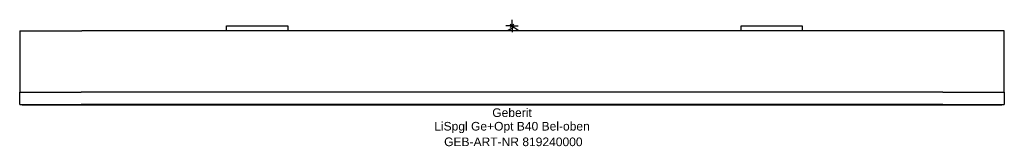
# Model space of a CAD drawing. Header units: millimetres. Extents: x -200 to 200, y -49 to 2.
import ezdxf
from ezdxf.enums import TextEntityAlignment as Align

# ---------------------------------------------------------------- set-up
doc = ezdxf.new("R2010")
doc.units = ezdxf.units.MM
doc.layers.get('0').update_dxf_attribs({"linetype": 'CONTINUOUS'})
for name, color, linetype, lineweight in [('Arbeitspunkt(DIN)', 7, 'CONTINUOUS', 25), ('GEB-ART-NR', 1, 'CONTINUOUS', 18), ('GEB-BEZUG', 2, 'CONTINUOUS', 25), ('GEB-TEXT', 5, 'CONTINUOUS', 18)]:
    doc.layers.add(name, color=color, linetype=linetype, lineweight=lineweight)
doc.layers.add('GEB-KONTUR-A', color=5, linetype='CONTINUOUS')
doc.styles.get("Standard").update_dxf_attribs({"font": 'arial.ttf'})

# ---------------------------------------------------------------- blocks, each defined once
blk = doc.blocks.new('Einfügepunkt')
at = {"layer": 'GEB-BEZUG'}
for p, q in [((-0.71, -0.71), (0.71, 0.71)), ((-0.71, 0.71), (0.71, -0.71))]:
    blk.add_line(p, q, dxfattribs=at)

msp = doc.modelspace()

# ---------------------------------------------------------------- linework, layer by layer
at = {"layer": 'Arbeitspunkt(DIN)', "ltscale": 25}
for q in [(-2.5, 0), (0, 2.5), (0, -2.5), (2.5, 0)]:
    msp.add_line((0, 0), q, dxfattribs=at)
at = {"layer": 'GEB-KONTUR-A', "ltscale": 25}
for p, q in [((-115.93, -2), (-115.93, 0)), ((-115.93, 0), (-91.07, 0)), ((-91.07, 0), (-91.07, -2)), ((93.07, -2), (93.07, 0)), ((93.07, 0), (117.93, 0)), ((117.93, 0), (117.93, -2)), ((-200, -2), (-200, -26.99)), ((-200, -2), (-174.7, -2)), ((174.7, -2), (-174.7, -2)), ((200, -2), (174.7, -2)), ((200, -26.99), (200, -2)), ((-200, -26.99), (-175, -26.99)), ((-200, -32.01), (-200, -26.99)), ((175, -26.99), (-175, -26.99)), ((174.7, -27), (-174.7, -27)), ((175, -26.99), (200, -26.99)), ((200, -26.99), (200, -32.01)), ((-200, -32.01), (-175, -32.01)), ((-199, -32.01), (-199, -32.02)), ((-199, -32.02), (-175, -32.02)), ((175, -32.01), (-175, -32.01)), ((-175, -32.02), (175, -32.02)), ((175, -32.01), (200, -32.01)), ((175, -32.02), (199, -32.02)), ((199, -32.01), (199, -32.02))]:
    msp.add_line(p, q, dxfattribs=at)
for points, weights in [([(0.75, -0.66), (-0.62, -1.36), (-1.88, -2)], [1.19615241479, 1.23299083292, 1.25516183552]), ([(2.8, -2), (1.82, -1.36), (0.75, -0.66)], [1.24659683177, 1.22627963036, 1.1961524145])]:
    msp.add_rational_spline(points, weights, degree=2, dxfattribs=at)

# ---------------------------------------------------------------- block references
at = {"ltscale": 25}
msp.add_blockref('Einfügepunkt', (0, 0), dxfattribs=at)

# ---------------------------------------------------------------- texts
at = {"layer": 'GEB-ART-NR'}
msp.add_text('GEB-ART-NR 819240000', height=3.5, dxfattribs=at).set_placement((0.55, -48.86), align=Align.CENTER)
at = {"layer": 'GEB-TEXT'}
for s, p in [('Geberit', (0, -37.02)), ('LiSpgl Ge+Opt B40 Bel-oben', (0, -42.52))]:
    msp.add_text(s, height=3.5, dxfattribs=at).set_placement(p, align=Align.CENTER)

doc.saveas('drawing.dxf')
